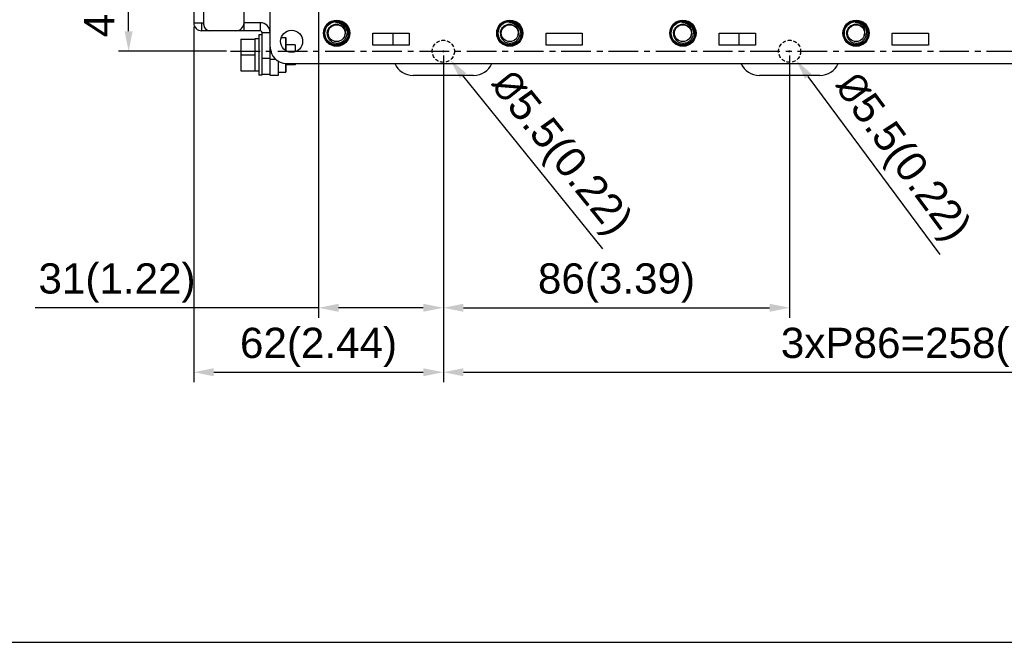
# Model space of a CAD drawing. Header units: millimetres. Extents: x 5740 to 7888, y -1457 to 417.
# Tile 84 of 120: x 7026 to 7271, y -804 to -649. Entities that reach past the tile are written whole.
import ezdxf

# ---------------------------------------------------------------- set-up
doc = ezdxf.new("R2010")
doc.units = ezdxf.units.MM
doc.header["$LTSCALE"] = 23.1
doc.header["$PDMODE"] = 3
doc.header["$PDSIZE"] = 0.31
doc.linetypes.add('ACISOWELD', pattern=[3, 2, -1])
doc.linetypes.add('CENTER', pattern=[50.8, 31.75, -6.35, 6.35, -6.35])
doc.layers.get('0').update_dxf_attribs({"linetype": 'CONTINUOUS'})
doc.layers.get('Defpoints').update_dxf_attribs({"linetype": 'CONTINUOUS'})
doc.layers.add('TEXT', color=7, linetype='CONTINUOUS')
doc.styles.get("Standard").update_dxf_attribs({"font": 'arial.ttf'})
doc.dimstyles.new('DIMSTYLE_2$0', dxfattribs={"dimtxt": 2.5, "dimasz": 3, "dimexe": 0.18, "dimexo": 0.0625, "dimgap": 0.09, "dimtad": 1, "dimdec": 0, "dimdsep": 46, "dimtxsty": 'Standard', "dimblk": '_FILLED', "dimcen": 0.09, "dimadec": 0, "dimazin": 0, "dimtp": 0.01, "dimtm": 0.01, "dimtfac": 1, "dimtdec": 0, "dimtofl": 0, "dimtmove": 0, "dimatfit": 3, "dimldrblk": '_FILLED', "dimfxl": 0, "dimtolj": 1, "dimarcsym": 0})
doc.dimstyles.new('DIMSTYLE_2$3', dxfattribs={"dimtxt": 2.5, "dimasz": 3, "dimexe": 0.18, "dimexo": 0.0625, "dimgap": 0.09, "dimtad": 1, "dimdec": 0, "dimdsep": 46, "dimtxsty": 'Standard', "dimblk": '_FILLED', "dimcen": 0.09, "dimadec": 0, "dimazin": 0, "dimtp": 0.01, "dimtm": 0.01, "dimtfac": 1, "dimtdec": 0, "dimtofl": 0, "dimtmove": 0, "dimatfit": 3, "dimldrblk": '_FILLED', "dimfxl": 0, "dimtolj": 1, "dimarcsym": 0})

# ---------------------------------------------------------------- blocks, each defined once
blk = doc.blocks.new('_FILLED')
at = {"color": 0, "linetype": 'ByBlock'}
blk.add_solid([(0, 0), (-1, 0.2), (-1, -0.2)], dxfattribs=at)
blk = doc.blocks.new('*D535')
at = {"color": 0, "linetype": 'Continuous', "lineweight": -2}
for p, q in [((7131.62, -658.16), (7131.62, -723.35)), ((7217.62, -658.16), (7217.62, -723.35)), ((7136.62, -720.85), (7212.62, -720.85))]:
    blk.add_line(p, q, dxfattribs=at)
at = {"layer": 'Defpoints', "color": 0, "linetype": 'Continuous'}
for p in [(7131.62, -657.16), (7217.62, -657.16), (7217.62, -720.85)]:
    blk.add_point(p, dxfattribs=at)
at = {"color": 0, "linetype": 'Continuous', "lineweight": -2, "xscale": 5, "yscale": 5, "zscale": 5, "rotation": 180}
blk.add_blockref('_FILLED', (7131.62, -720.85), dxfattribs=at)
at = {"color": 0, "linetype": 'Continuous', "lineweight": -2, "xscale": 5, "yscale": 5, "zscale": 5}
blk.add_blockref('_FILLED', (7217.62, -720.85), dxfattribs=at)
at = {"color": 0, "linetype": 'Continuous', "insert": (7174.62, -714.69), "char_height": 7.5, "attachment_point": 5}
blk.add_mtext('\\A1;86(3.39)', dxfattribs=at)
blk = doc.blocks.new('*D537')
at = {"color": 0, "linetype": 'Continuous', "lineweight": -2}
for p, q in [((7069.62, -651.06), (7069.62, -739.35)), ((7131.62, -658.16), (7131.62, -739.35)), ((7074.62, -736.85), (7126.62, -736.85))]:
    blk.add_line(p, q, dxfattribs=at)
at = {"layer": 'Defpoints', "color": 0, "linetype": 'Continuous'}
for p in [(7069.62, -650.06), (7131.62, -657.16), (7131.62, -736.85)]:
    blk.add_point(p, dxfattribs=at)
at = {"color": 0, "linetype": 'Continuous', "lineweight": -2, "xscale": 5, "yscale": 5, "zscale": 5, "rotation": 180}
blk.add_blockref('_FILLED', (7069.62, -736.85), dxfattribs=at)
at = {"color": 0, "linetype": 'Continuous', "lineweight": -2, "xscale": 5, "yscale": 5, "zscale": 5}
blk.add_blockref('_FILLED', (7131.62, -736.85), dxfattribs=at)
at = {"color": 0, "linetype": 'Continuous', "insert": (7100.62, -730.69), "char_height": 7.5, "attachment_point": 5}
blk.add_mtext('\\A1;62(2.44)', dxfattribs=at)
blk = doc.blocks.new('*D540')
at = {"color": 0, "linetype": 'Continuous', "lineweight": -2}
for p, q in [((7100.62, -612.16), (7100.62, -723.35)), ((7131.62, -658.16), (7131.62, -723.35)), ((7100.62, -720.85), (7030.23, -720.85)), ((7126.62, -720.85), (7105.62, -720.85))]:
    blk.add_line(p, q, dxfattribs=at)
at = {"layer": 'Defpoints', "color": 0, "linetype": 'Continuous'}
for p in [(7100.62, -611.16), (7131.62, -657.16), (7100.62, -720.85)]:
    blk.add_point(p, dxfattribs=at)
at = {"color": 0, "linetype": 'Continuous', "lineweight": -2, "xscale": 5, "yscale": 5, "zscale": 5, "rotation": 180}
blk.add_blockref('_FILLED', (7100.62, -720.85), dxfattribs=at)
at = {"color": 0, "linetype": 'Continuous', "lineweight": -2, "xscale": 5, "yscale": 5, "zscale": 5}
blk.add_blockref('_FILLED', (7131.62, -720.85), dxfattribs=at)
at = {"color": 0, "linetype": 'Continuous', "insert": (7050.58, -714.69), "char_height": 7.5, "attachment_point": 5}
blk.add_mtext('\\A1;31(1.22)', dxfattribs=at)
blk = doc.blocks.new('*D541')
at = {"color": 0, "linetype": 'Continuous', "lineweight": -2}
for p, q in [((7099.62, -611.16), (7050.96, -611.16)), ((7053.46, -652.16), (7053.46, -616.16)), ((7077.77, -657.16), (7050.96, -657.16))]:
    blk.add_line(p, q, dxfattribs=at)
at = {"layer": 'Defpoints', "color": 0, "linetype": 'Continuous'}
for p in [(7053.46, -611.16), (7100.62, -611.16), (7078.77, -657.16)]:
    blk.add_point(p, dxfattribs=at)
at = {"color": 0, "linetype": 'Continuous', "lineweight": -2, "xscale": 5, "yscale": 5, "zscale": 5}
for p, rotation in [((7053.46, -611.16), 90), ((7053.46, -657.16), 270)]:
    blk.add_blockref('_FILLED', p, dxfattribs=dict(at, rotation=rotation))
at = {"color": 0, "linetype": 'Continuous', "insert": (7047.29, -634.16), "char_height": 7.5, "attachment_point": 5, "rotation": 90}
blk.add_mtext('\\A1;46(1.81)', dxfattribs=at)
blk = doc.blocks.new('*D545')
at = {"color": 0, "linetype": 'Continuous', "lineweight": -2}
for p, q in [((7131.62, -658.16), (7131.62, -739.35)), ((7389.62, -658.16), (7389.62, -739.35)), ((7136.62, -736.85), (7384.62, -736.85))]:
    blk.add_line(p, q, dxfattribs=at)
at = {"layer": 'Defpoints', "color": 0, "linetype": 'Continuous'}
for p in [(7131.62, -657.16), (7389.62, -657.16), (7389.62, -736.85)]:
    blk.add_point(p, dxfattribs=at)
at = {"color": 0, "linetype": 'Continuous', "lineweight": -2, "xscale": 5, "yscale": 5, "zscale": 5, "rotation": 180}
blk.add_blockref('_FILLED', (7131.62, -736.85), dxfattribs=at)
at = {"color": 0, "linetype": 'Continuous', "lineweight": -2, "xscale": 5, "yscale": 5, "zscale": 5}
blk.add_blockref('_FILLED', (7389.62, -736.85), dxfattribs=at)
at = {"color": 0, "linetype": 'Continuous', "insert": (7258.69, -730.69), "char_height": 7.5, "attachment_point": 5}
blk.add_mtext('\\A1;3xP86=258(10.16)', dxfattribs=at)
blk = doc.blocks.new('*D551')
at = {"color": 0, "linetype": 'Continuous', "lineweight": -2}
for p, q in [((7217.39, -657.16), (7217.84, -657.16)), ((7217.62, -657.38), (7217.62, -656.93)), ((7254.99, -707.64), (7222.23, -663.38))]:
    blk.add_line(p, q, dxfattribs=at)
at = {"layer": 'Defpoints', "color": 0, "linetype": 'Continuous'}
for p in [(7215.98, -654.95), (7219.26, -659.37)]:
    blk.add_point(p, dxfattribs=at)
at = {"color": 0, "linetype": 'Continuous', "lineweight": -2, "xscale": 5, "yscale": 5, "zscale": 5, "rotation": 126.5106307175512}
blk.add_blockref('_FILLED', (7219.26, -659.37), dxfattribs=at)
at = {"color": 0, "linetype": 'Continuous', "insert": (7245.05, -683.85), "char_height": 7.5, "attachment_point": 5, "rotation": 306.5106}
blk.add_mtext('\\A1;{\\fISOCPEUR|b0|i0|c0|p34;%%C}5.5(0.22)', dxfattribs=at)
blk = doc.blocks.new('*D552')
at = {"color": 0, "linetype": 'Continuous', "lineweight": -2}
for p, q in [((7131.39, -657.16), (7131.84, -657.16)), ((7131.62, -657.38), (7131.62, -656.93)), ((7171.23, -706.2), (7136.49, -663.18))]:
    blk.add_line(p, q, dxfattribs=at)
at = {"layer": 'Defpoints', "color": 0, "linetype": 'Continuous'}
for p in [(7129.89, -655.02), (7133.35, -659.29)]:
    blk.add_point(p, dxfattribs=at)
at = {"color": 0, "linetype": 'Continuous', "lineweight": -2, "xscale": 5, "yscale": 5, "zscale": 5, "rotation": 128.9289139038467}
blk.add_blockref('_FILLED', (7133.35, -659.29), dxfattribs=at)
at = {"color": 0, "linetype": 'Continuous', "insert": (7160.31, -682.86), "char_height": 7.5, "attachment_point": 5, "rotation": 308.9289}
blk.add_mtext('\\A1;{\\fISOCPEUR|b0|i0|c0|p34;%%C}5.5(0.22)', dxfattribs=at)

msp = doc.modelspace()

# ---------------------------------------------------------------- linework, layer by layer
at = {"color": 0}
for p, q in [((7069.619, -479.055), (7069.619, -650.055)), ((7072.119, -650.555), (7072.119, -478.555)), ((7082.119, -652.055), (7082.119, -477.055)), ((7088.619, -663.155), (7088.619, -643.155)), ((7069.619, -650.055), (7072.119, -650.055)), ((7071.619, -652.055), (7071.619, -650.055)), ((7086.119, -650.055), (7082.119, -650.055)), ((7086.119, -650.055), (7086.119, -652.055)), ((7104.881, -649.995), (7104.876, -649.995)), ((7104.881, -649.995), (7104.876, -649.995)), ((7147.881, -649.995), (7147.876, -649.995)), ((7147.881, -649.995), (7147.876, -649.995)), ((7190.881, -649.995), (7190.876, -649.995)), ((7190.881, -649.995), (7190.876, -649.995)), ((7233.881, -649.995), (7233.876, -649.995)), ((7233.881, -649.995), (7233.876, -649.995)), ((7086.119, -652.055), (7071.619, -652.055)), ((7086.619, -662.855), (7086.619, -652.555)), ((7088.619, -652.555), (7086.619, -652.555)), ((7088.619, -652.055), (7088.567, -652.055)), ((7106.835, -650.609), (7106.839, -650.612)), ((7106.836, -650.609), (7106.839, -650.612)), ((7114.119, -655.655), (7114.119, -652.655)), ((7114.119, -652.655), (7123.119, -652.655)), ((7119.119, -655.655), (7119.119, -652.655)), ((7123.119, -652.655), (7123.119, -655.655)), ((7149.835, -650.609), (7149.839, -650.612)), ((7149.836, -650.609), (7149.839, -650.612)), ((7157.119, -655.655), (7157.119, -652.655)), ((7157.119, -652.655), (7166.119, -652.655)), ((7166.119, -652.655), (7166.119, -655.655)), ((7192.835, -650.609), (7192.839, -650.612)), ((7192.836, -650.609), (7192.839, -650.612)), ((7200.119, -652.655), (7209.119, -652.655)), ((7200.119, -655.655), (7200.119, -652.655)), ((7205.119, -655.655), (7205.119, -652.655)), ((7209.119, -652.655), (7209.119, -655.655)), ((7235.835, -650.609), (7235.839, -650.612)), ((7235.836, -650.609), (7235.839, -650.612)), ((7243.119, -652.655), (7252.119, -652.655)), ((7243.119, -655.655), (7243.119, -652.655)), ((7252.119, -652.655), (7252.119, -655.655)), ((7081.319, -654.105), (7081.319, -662.005)), ((7081.319, -654.105), (7084.819, -654.105)), ((7084.819, -654.055), (7084.819, -662.055)), ((7085.819, -654.055), (7084.819, -654.055)), ((7085.819, -653.055), (7085.819, -663.055)), ((7086.619, -653.055), (7085.819, -653.055)), ((7091.339, -653.705), (7092.419, -653.705)), ((7092.619, -653.905), (7092.419, -653.705)), ((7092.419, -653.705), (7092.419, -656.954)), ((7092.619, -657.074), (7092.619, -653.905)), ((7094.819, -655.555), (7092.619, -655.555)), ((7094.819, -655.555), (7094.819, -657.248)), ((7123.119, -655.655), (7114.119, -655.655)), ((7166.119, -655.655), (7157.119, -655.655)), ((7209.119, -655.655), (7200.119, -655.655)), ((7252.119, -655.655), (7243.119, -655.655)), ((7081.319, -658.055), (7084.819, -658.055)), ((7086.619, -658.855), (7088.619, -658.855)), ((7089.977, -659.155), (7088.619, -659.155)), ((7090.619, -659.619), (7090.619, -663.155)), ((7092.419, -660.144), (7092.419, -662.405)), ((7092.619, -662.205), (7092.619, -660.155)), ((7092.619, -660.155), (7439.919, -660.155)), ((7094.819, -660.155), (7094.819, -660.555)), ((7081.319, -662.005), (7084.819, -662.005)), ((7085.819, -662.055), (7084.819, -662.055)), ((7092.419, -662.405), (7090.619, -662.405)), ((7092.419, -662.405), (7092.619, -662.205)), ((7094.819, -660.555), (7092.619, -660.555)), ((7086.619, -663.055), (7085.819, -663.055)), ((7086.619, -662.855), (7088.619, -662.855)), ((7086.619, -663.05), (7086.619, -663.055)), ((7090.619, -663.155), (7088.619, -663.155)), ((7139.119, -663.155), (7124.119, -663.155)), ((7225.119, -663.155), (7210.119, -663.155))]:
    msp.add_line(p, q, dxfattribs=at)
for centre, radius in [((7105.119, -652.655), 3.25), ((7105.119, -652.655), 3.19), ((7105.119, -652.655), 3.09), ((7105.119, -652.655), 2.9), ((7148.119, -652.655), 3.25), ((7148.119, -652.655), 3.19), ((7148.119, -652.655), 3.09), ((7148.119, -652.655), 2.9), ((7191.119, -652.655), 3.25), ((7191.119, -652.655), 3.19), ((7191.119, -652.655), 3.09), ((7191.119, -652.655), 2.9), ((7234.119, -652.655), 3.25), ((7234.119, -652.655), 3.19), ((7234.119, -652.655), 3.09), ((7234.119, -652.655), 2.9), ((7093.919, -654.655), 2.75), ((7105.119, -652.655), 2.1), ((7148.119, -652.655), 2.1), ((7191.119, -652.655), 2.1), ((7234.119, -652.655), 2.1)]:
    msp.add_circle(centre, radius, dxfattribs=at)
at = {"color": 0, "linetype": 'ACISOWELD', "ltscale": 0.02}
for centre in [(7131.619, -657.155), (7217.619, -657.155)]:
    msp.add_circle(centre, 2.75, dxfattribs=at)
at = {"color": 0}
for centre, radius, start, end in [((7071.619, -650.055), 2, 180, 270), ((7080.119, -650.055), 2, 270, 0), ((7086.119, -652.555), 2.5, 0, 90), ((7105.119, -652.655), 2.672, 50.20954, 95.20954), ((7105.121, -652.67), 2.686, 94.31359, 95.23162), ((7148.119, -652.655), 2.672, 50.20954, 95.20954), ((7148.121, -652.67), 2.686, 94.31359, 95.23162), ((7191.119, -652.655), 2.672, 50.20954, 95.20954), ((7191.121, -652.67), 2.686, 94.31359, 95.23162), ((7234.119, -652.655), 2.672, 50.20954, 95.20954), ((7234.121, -652.67), 2.686, 94.31359, 95.23162), ((7073.619, -650.555), 1.5, 180, 270), ((7086.119, -652.555), 0.5, 0, 90), ((7105.091, -652.688), 2.714, 49.28778, 50.19523), ((7105.068, -652.592), 2.657, 48.2858, 48.48571), ((7105.093, -652.686), 2.711, 49.09857, 49.28766), ((7105.201, -652.368), 2.109, 338.35449, 352.16001), ((7148.091, -652.688), 2.714, 49.28778, 50.19523), ((7148.068, -652.592), 2.657, 48.2858, 48.48571), ((7148.093, -652.686), 2.711, 49.09857, 49.28766), ((7148.201, -652.368), 2.109, 338.35449, 352.16001), ((7191.091, -652.688), 2.714, 49.28778, 50.19523), ((7191.068, -652.592), 2.657, 48.2858, 48.48571), ((7191.093, -652.686), 2.711, 49.09857, 49.28766), ((7191.201, -652.368), 2.109, 338.35449, 352.16001), ((7234.091, -652.688), 2.714, 49.28778, 50.19523), ((7234.068, -652.592), 2.657, 48.2858, 48.48571), ((7234.093, -652.686), 2.711, 49.09857, 49.28766), ((7234.201, -652.368), 2.109, 338.35449, 352.16001), ((7092.619, -656.155), 4, 180, 270), ((7124.119, -658.155), 5, 203.58668, 270), ((7139.119, -658.155), 5, 270, 336.41332), ((7210.119, -658.155), 5, 203.58668, 270), ((7225.119, -658.155), 5, 270, 336.41332)]:
    msp.add_arc(centre, radius, start, end, dxfattribs=at)
for points, knots in [([(7102.772, -652.655), (7102.776, -652.514), (7102.812, -652.23), (7102.942, -651.823), (7103.144, -651.446), (7103.367, -651.168), (7103.574, -650.973), (7103.799, -650.799), (7104.108, -650.622), (7104.513, -650.482), (7104.936, -650.422), (7105.364, -650.444), (7105.779, -650.547), (7106.103, -650.698), (7106.34, -650.854), (7106.56, -651.033), (7106.801, -651.297), (7107.022, -651.663), (7107.166, -652.066), (7107.207, -652.349), (7107.212, -652.491)], [0, 0, 0, 0, 0.0625037, 0.1250011, 0.1875012, 0.2499977, 0.2812815, 0.3125652, 0.375062, 0.4375562, 0.500049, 0.562541, 0.6250299, 0.6875167, 0.7187984, 0.7500788, 0.8125627, 0.8750445, 0.9375212, 1, 1, 1, 1]), ([(7107.29, -652.655), (7107.301, -652.572), (7107.315, -652.404), (7107.306, -652.151), (7107.268, -651.9), (7107.18, -651.574), (7107.004, -651.188), (7106.749, -650.849), (7106.506, -650.614), (7106.241, -650.405), (7105.871, -650.196), (7105.387, -650.039), (7105.049, -649.999), (7104.881, -649.995)], [0, 0, 0, 0, 0.0624401, 0.1249171, 0.1873958, 0.2498953, 0.3747472, 0.4996565, 0.5622201, 0.6247956, 0.7498136, 0.8748779, 1, 1, 1, 1]), ([(7145.772, -652.655), (7145.776, -652.514), (7145.812, -652.23), (7145.942, -651.823), (7146.144, -651.446), (7146.367, -651.168), (7146.574, -650.973), (7146.799, -650.799), (7147.108, -650.622), (7147.513, -650.482), (7147.936, -650.422), (7148.364, -650.444), (7148.779, -650.547), (7149.103, -650.698), (7149.34, -650.854), (7149.56, -651.033), (7149.801, -651.297), (7150.022, -651.663), (7150.166, -652.066), (7150.207, -652.349), (7150.212, -652.491)], [0, 0, 0, 0, 0.0625037, 0.1250011, 0.1875012, 0.2499977, 0.2812815, 0.3125652, 0.375062, 0.4375562, 0.500049, 0.562541, 0.6250299, 0.6875167, 0.7187984, 0.7500788, 0.8125627, 0.8750445, 0.9375212, 1, 1, 1, 1]), ([(7150.29, -652.655), (7150.301, -652.572), (7150.315, -652.404), (7150.306, -652.151), (7150.268, -651.9), (7150.18, -651.574), (7150.004, -651.188), (7149.749, -650.849), (7149.506, -650.614), (7149.241, -650.405), (7148.871, -650.196), (7148.387, -650.039), (7148.049, -649.999), (7147.881, -649.995)], [0, 0, 0, 0, 0.0624401, 0.1249171, 0.1873958, 0.2498953, 0.3747472, 0.4996565, 0.5622201, 0.6247956, 0.7498136, 0.8748779, 1, 1, 1, 1]), ([(7188.772, -652.655), (7188.776, -652.514), (7188.812, -652.23), (7188.942, -651.823), (7189.144, -651.446), (7189.367, -651.168), (7189.574, -650.973), (7189.799, -650.799), (7190.108, -650.622), (7190.513, -650.482), (7190.936, -650.422), (7191.364, -650.444), (7191.779, -650.547), (7192.103, -650.698), (7192.34, -650.854), (7192.56, -651.033), (7192.801, -651.297), (7193.022, -651.663), (7193.166, -652.066), (7193.207, -652.349), (7193.212, -652.491)], [0, 0, 0, 0, 0.0625037, 0.1250011, 0.1875012, 0.2499977, 0.2812815, 0.3125652, 0.375062, 0.4375562, 0.500049, 0.562541, 0.6250299, 0.6875167, 0.7187984, 0.7500788, 0.8125627, 0.8750445, 0.9375212, 1, 1, 1, 1]), ([(7193.29, -652.655), (7193.301, -652.572), (7193.315, -652.404), (7193.306, -652.151), (7193.268, -651.9), (7193.18, -651.574), (7193.004, -651.188), (7192.749, -650.849), (7192.506, -650.614), (7192.241, -650.405), (7191.871, -650.196), (7191.387, -650.039), (7191.049, -649.999), (7190.881, -649.995)], [0, 0, 0, 0, 0.0624401, 0.1249171, 0.1873958, 0.2498953, 0.3747472, 0.4996565, 0.5622201, 0.6247956, 0.7498136, 0.8748779, 1, 1, 1, 1]), ([(7231.772, -652.655), (7231.776, -652.514), (7231.812, -652.23), (7231.942, -651.823), (7232.144, -651.446), (7232.367, -651.168), (7232.574, -650.973), (7232.799, -650.799), (7233.108, -650.622), (7233.513, -650.482), (7233.936, -650.422), (7234.364, -650.444), (7234.779, -650.547), (7235.103, -650.698), (7235.34, -650.854), (7235.56, -651.033), (7235.801, -651.297), (7236.022, -651.663), (7236.166, -652.066), (7236.207, -652.349), (7236.212, -652.491)], [0, 0, 0, 0, 0.0625037, 0.1250011, 0.1875012, 0.2499977, 0.2812815, 0.3125652, 0.375062, 0.4375562, 0.500049, 0.562541, 0.6250299, 0.6875167, 0.7187984, 0.7500788, 0.8125627, 0.8750445, 0.9375212, 1, 1, 1, 1]), ([(7236.29, -652.655), (7236.301, -652.572), (7236.315, -652.404), (7236.306, -652.151), (7236.268, -651.9), (7236.18, -651.574), (7236.004, -651.188), (7235.749, -650.849), (7235.506, -650.614), (7235.241, -650.405), (7234.871, -650.196), (7234.387, -650.039), (7234.049, -649.999), (7233.881, -649.995)], [0, 0, 0, 0, 0.0624401, 0.1249171, 0.1873958, 0.2498953, 0.3747472, 0.4996565, 0.5622201, 0.6247956, 0.7498136, 0.8748779, 1, 1, 1, 1]), ([(7102.772, -652.655), (7102.766, -652.817), (7102.783, -653.061), (7102.855, -653.377), (7102.959, -653.685), (7103.146, -654.046), (7103.403, -654.362), (7103.643, -654.58), (7103.904, -654.773), (7104.264, -654.964), (7104.732, -655.102), (7105.218, -655.147), (7105.704, -655.095), (7106.17, -654.95), (7106.529, -654.757), (7106.789, -654.564), (7107.029, -654.346), (7107.289, -654.033), (7107.485, -653.676), (7107.599, -653.373), (7107.684, -653.06), (7107.715, -652.817), (7107.72, -652.655)], [0, 0, 0, 0, 0.0624712, 0.0937466, 0.1250232, 0.1874961, 0.2499703, 0.2812478, 0.3125255, 0.3750042, 0.4374824, 0.4999635, 0.5624459, 0.6249288, 0.6874132, 0.7186927, 0.7499725, 0.8124597, 0.874948, 0.9062263, 0.9375056, 1, 1, 1, 1]), ([(7106.839, -650.612), (7106.981, -650.739), (7107.239, -651.026), (7107.525, -651.528), (7107.695, -652.08), (7107.726, -652.464), (7107.72, -652.655)], [0, 0, 0, 0, 0.2500181, 0.5000118, 0.7500027, 1, 1, 1, 1]), ([(7145.772, -652.655), (7145.766, -652.817), (7145.783, -653.061), (7145.855, -653.377), (7145.959, -653.685), (7146.146, -654.046), (7146.403, -654.362), (7146.643, -654.58), (7146.904, -654.773), (7147.264, -654.964), (7147.732, -655.102), (7148.218, -655.147), (7148.704, -655.095), (7149.17, -654.95), (7149.529, -654.757), (7149.789, -654.564), (7150.029, -654.346), (7150.289, -654.033), (7150.485, -653.676), (7150.599, -653.373), (7150.684, -653.06), (7150.715, -652.817), (7150.72, -652.655)], [0, 0, 0, 0, 0.0624712, 0.0937466, 0.1250232, 0.1874961, 0.2499703, 0.2812478, 0.3125255, 0.3750042, 0.4374824, 0.4999635, 0.5624459, 0.6249288, 0.6874132, 0.7186927, 0.7499725, 0.8124597, 0.874948, 0.9062263, 0.9375056, 1, 1, 1, 1]), ([(7149.839, -650.612), (7149.981, -650.739), (7150.239, -651.026), (7150.525, -651.528), (7150.695, -652.08), (7150.726, -652.464), (7150.72, -652.655)], [0, 0, 0, 0, 0.2500181, 0.5000118, 0.7500027, 1, 1, 1, 1]), ([(7188.772, -652.655), (7188.766, -652.817), (7188.783, -653.061), (7188.855, -653.377), (7188.959, -653.685), (7189.146, -654.046), (7189.403, -654.362), (7189.643, -654.58), (7189.904, -654.773), (7190.264, -654.964), (7190.732, -655.102), (7191.218, -655.147), (7191.704, -655.095), (7192.17, -654.95), (7192.529, -654.757), (7192.789, -654.564), (7193.029, -654.346), (7193.289, -654.033), (7193.485, -653.676), (7193.599, -653.373), (7193.684, -653.06), (7193.715, -652.817), (7193.72, -652.655)], [0, 0, 0, 0, 0.0624712, 0.0937466, 0.1250232, 0.1874961, 0.2499703, 0.2812478, 0.3125255, 0.3750042, 0.4374824, 0.4999635, 0.5624459, 0.6249288, 0.6874132, 0.7186927, 0.7499725, 0.8124597, 0.874948, 0.9062263, 0.9375056, 1, 1, 1, 1]), ([(7192.839, -650.612), (7192.981, -650.739), (7193.239, -651.026), (7193.525, -651.528), (7193.695, -652.08), (7193.726, -652.464), (7193.72, -652.655)], [0, 0, 0, 0, 0.2500181, 0.5000118, 0.7500027, 1, 1, 1, 1]), ([(7231.772, -652.655), (7231.766, -652.817), (7231.783, -653.061), (7231.855, -653.377), (7231.959, -653.685), (7232.146, -654.046), (7232.403, -654.362), (7232.643, -654.58), (7232.904, -654.773), (7233.264, -654.964), (7233.732, -655.102), (7234.218, -655.147), (7234.704, -655.095), (7235.17, -654.95), (7235.529, -654.757), (7235.789, -654.564), (7236.029, -654.346), (7236.289, -654.033), (7236.485, -653.676), (7236.599, -653.373), (7236.684, -653.06), (7236.715, -652.817), (7236.72, -652.655)], [0, 0, 0, 0, 0.0624712, 0.0937466, 0.1250232, 0.1874961, 0.2499703, 0.2812478, 0.3125255, 0.3750042, 0.4374824, 0.4999635, 0.5624459, 0.6249288, 0.6874132, 0.7186927, 0.7499725, 0.8124597, 0.874948, 0.9062263, 0.9375056, 1, 1, 1, 1]), ([(7235.839, -650.612), (7235.981, -650.739), (7236.239, -651.026), (7236.525, -651.528), (7236.695, -652.08), (7236.726, -652.464), (7236.72, -652.655)], [0, 0, 0, 0, 0.2500181, 0.5000118, 0.7500027, 1, 1, 1, 1])]:
    msp.add_open_spline(points, degree=3, knots=knots, dxfattribs=at)
at = {"layer": 'TEXT', "color": 0, "linetype": 'CENTER', "ltscale": 0.01}
msp.add_line((7078.774, -657.155), (7452.612, -657.155), dxfattribs=at)
at = {"layer": 'TEXT'}
msp.add_lwpolyline([(6888.951, -300.72), (6888.951, -803.928), (7888.342, -803.928), (7888.342, -300.72)], close=True, dxfattribs=at)

# ---------------------------------------------------------------- dimensions: what is measured, and where the dimension line sits
at = {"color": 0, "linetype": 'Continuous'}
for base, p2, text, picture, middle in [((7100.619, -720.854), (7100.619, -611.155), '<>(1.22)', '*D540', (7050.58, -720.854)), ((7217.619, -720.854), (7217.619, -657.155), '<>(3.39)', '*D535', (7174.619, -720.854)), ((7389.619, -736.852), (7389.619, -657.155), '3xP86=<>(10.16)', '*D545', (7258.687, -736.852))]:
    dim = msp.add_linear_dim(base=base, p1=(7131.619, -657.155), p2=p2, text=text, dimstyle='DIMSTYLE_2$0', override={"dimscale": 2.5, "dimtxt": 3, "dimasz": 2, "dimexe": 1, "dimexo": 0.4, "dimgap": 0.5, "dimtad": 3, "dimdec": 2}, dxfattribs=at)
    dim.commit()
    dim.dimension.update_dxf_attribs({"geometry": picture, "text_midpoint": middle, "dimtype": 160})
dim = msp.add_linear_dim(base=(7053.46, -611.155), p1=(7078.774, -657.155), p2=(7100.619, -611.155), angle=90, text='<>(1.81)', dimstyle='DIMSTYLE_2$0', override={"dimscale": 2.5, "dimtxt": 3, "dimasz": 2, "dimexe": 1, "dimexo": 0.4, "dimgap": 0.5, "dimtad": 3, "dimdec": 2}, dxfattribs=at)
dim.commit()
dim.dimension.update_dxf_attribs({"geometry": '*D541', "text_midpoint": (7047.294, -634.155)})
dim = msp.add_linear_dim(base=(7131.619, -736.852), p1=(7069.619, -650.055), p2=(7131.619, -657.155), text='<>(2.44)', dimstyle='DIMSTYLE_2$0', override={"dimscale": 2.5, "dimtxt": 3, "dimasz": 2, "dimexe": 1, "dimexo": 0.4, "dimgap": 0.5, "dimtad": 3, "dimdec": 2}, dxfattribs=at)
dim.commit()
dim.dimension.update_dxf_attribs({"geometry": '*D537', "text_midpoint": (7100.619, -730.685)})
dim = msp.add_diameter_dim_2p(p1=(7129.891, -655.016), p2=(7133.347, -659.295), text='{\\fISOCPEUR|b0|i0|c0|p34;%%C}5.5(0.22)', dimstyle='DIMSTYLE_2$3', override={"dimscale": 2.5, "dimtxt": 3, "dimasz": 2, "dimexe": 1, "dimexo": 0.4, "dimgap": 0.5, "dimtad": 3, "dimdec": 2}, dxfattribs=at)
dim.commit()
dim.dimension.update_dxf_attribs({"geometry": '*D552', "text_midpoint": (7155.508, -686.731), "dimtype": 163})
dim = msp.add_diameter_dim_2p(p1=(7215.983, -654.945), p2=(7219.255, -659.366), text='{\\fISOCPEUR|b0|i0|c0|p34;%%C}5.5(0.22)', dimstyle='DIMSTYLE_2$3', override={"dimscale": 2.5, "dimtxt": 3, "dimasz": 2, "dimexe": 1, "dimexo": 0.4, "dimgap": 0.5, "dimtad": 3, "dimdec": 2}, dxfattribs=at)
dim.commit()
dim.dimension.update_dxf_attribs({"geometry": '*D551', "text_midpoint": (7245.052, -683.851)})

doc.saveas('drawing.dxf')
